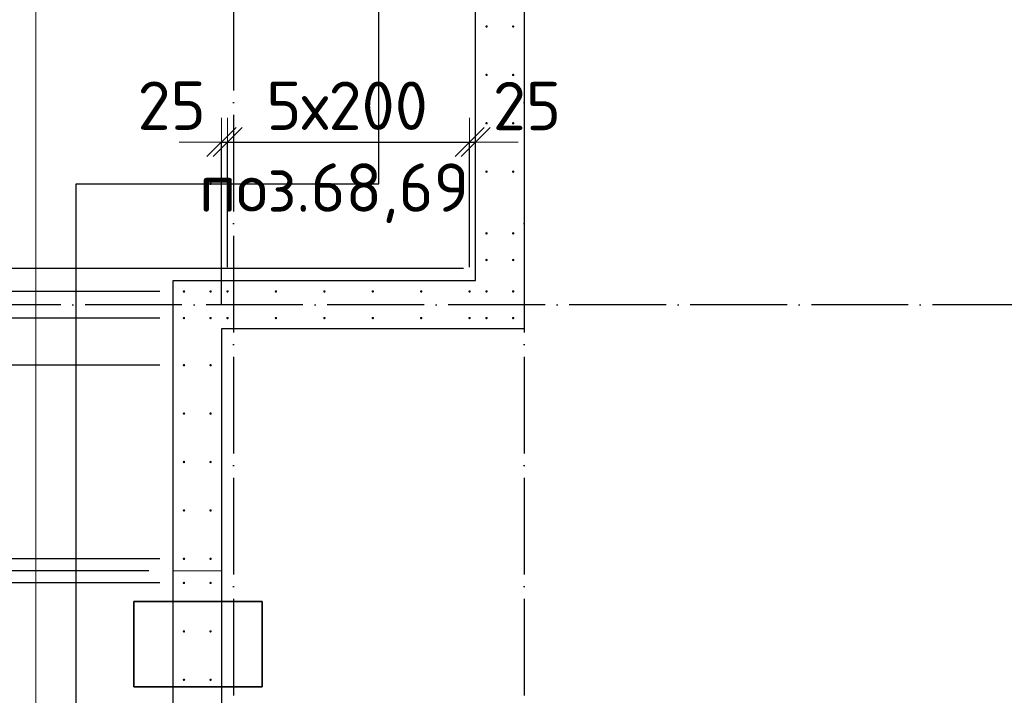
# Model space of a CAD drawing. Header units: millimetres. Extents: x 76517 to 124426, y -73423 to -21861.
# Tile 31 of 114: x 79116 to 83184, y -49814 to -47022. Entities that reach past the tile are written whole.
import ezdxf

# ---------------------------------------------------------------- set-up
doc = ezdxf.new("R2010")
doc.units = ezdxf.units.MM
doc.header["$PDMODE"] = 65
for name, pattern in [('______11', [500, 400, -50, 0, -50]), ('______2', [270, 200, -70]), ('______5', [1100, 800, -100, 100, -100])]:
    doc.linetypes.add(name, pattern=pattern)
for name, color, linetype, lineweight in [('Standard', 7, 'Continuous', 25), ('Арм.стержн. Выпуски', 180, 'Continuous', 35), ('Размерная линия_ общее', 7, 'Continuous', 13), ('Размерная линия_ общее_1', 7, 'Continuous', 13), ('Стена_ общее', 7, 'Continuous', 35), ('Фундамент_ общее', 7, 'Continuous', 35)]:
    doc.layers.add(name, color=color, linetype=linetype, lineweight=lineweight)
doc.layers.add('Осевая линия_ общее', color=7, linetype='______5', lineweight=13, true_color=0xa0a0a0)
doc.styles.add('ISOCPEUR', font='ISOCPEUR')
doc.dimstyles.new('DIMSTYLE_10', dxfattribs={"dimtxt": 200, "dimasz": 200, "dimexe": 0, "dimexo": 0, "dimgap": 100, "dimtad": 2, "dimdec": 0, "dimrnd": 5, "dimzin": 12, "dimdsep": 46, "dimtxsty": 'ISOCPEUR', "dimblk1": 'ALL_ML_STRICH', "dimblk2": 'ALL_ML_STRICH', "dimsah": 1, "dimcen": 0, "dimclrd": 7, "dimclre": 256, "dimclrt": 7, "dimadec": 0, "dimazin": 0, "dimtfac": 1, "dimtdec": 0, "dimtix": 1, "dimtmove": 2, "dimatfit": 3, "dimfxl": 0, "dimtvp": 1.2, "dimtzin": 0, "dimlwd": 0, "dimlwe": -3, "dimarcsym": 0})
doc.dimstyles.new('DIMSTYLE_16', dxfattribs={"dimtxt": 200, "dimasz": 200, "dimexe": 0, "dimexo": 0, "dimgap": 100, "dimtad": 2, "dimdec": 0, "dimrnd": 5, "dimzin": 12, "dimdsep": 46, "dimtxsty": 'ISOCPEUR', "dimblk1": 'ALL_ML_STRICH', "dimblk2": 'ALL_ML_STRICH', "dimsah": 1, "dimcen": 0, "dimclrd": 7, "dimclre": 256, "dimclrt": 7, "dimadec": 0, "dimazin": 0, "dimtfac": 1, "dimtdec": 0, "dimtix": 1, "dimtmove": 2, "dimatfit": 3, "dimfxl": 0, "dimtzin": 0, "dimlwd": 0, "dimlwe": -3, "dimarcsym": 0})
doc.dimstyles.new('DIMSTYLE_19', dxfattribs={"dimtxt": 220, "dimasz": 250, "dimexe": 0, "dimexo": 0, "dimgap": 110, "dimtad": 2, "dimdec": 0, "dimrnd": 1, "dimzin": 12, "dimdsep": 46, "dimtxsty": 'ISOCPEUR', "dimblk1": 'ALL_ML_STRICH', "dimblk2": 'ALL_ML_STRICH', "dimsah": 1, "dimcen": 0, "dimclrd": 7, "dimclre": 256, "dimclrt": 7, "dimadec": 0, "dimazin": 0, "dimtfac": 1, "dimtdec": 0, "dimtix": 1, "dimtmove": 2, "dimatfit": 3, "dimfxl": 0, "dimtvp": 1.2, "dimtzin": 0, "dimlwd": 0, "dimlwe": -3, "dimarcsym": 0})
doc.dimstyles.new('DIMSTYLE_22', dxfattribs={"dimtxt": 220, "dimasz": 250, "dimexe": 0, "dimexo": 0, "dimgap": 110, "dimtad": 0, "dimdec": 0, "dimrnd": 1, "dimzin": 12, "dimdsep": 46, "dimtxsty": 'ISOCPEUR', "dimblk1": 'ALL_ML_STRICH', "dimblk2": 'ALL_ML_STRICH', "dimsah": 1, "dimcen": 0, "dimclrd": 7, "dimclre": 256, "dimclrt": 7, "dimadec": 0, "dimazin": 0, "dimtfac": 1, "dimtdec": 0, "dimtix": 1, "dimtmove": 2, "dimatfit": 3, "dimfxl": 0, "dimtvp": 1.2, "dimtzin": 0, "dimlwd": 0, "dimlwe": -3, "dimarcsym": 0})
doc.dimstyles.new('DIMSTYLE_23', dxfattribs={"dimtxt": 220, "dimasz": 250, "dimexe": 0, "dimexo": 0, "dimgap": 110, "dimtad": 2, "dimdec": 0, "dimrnd": 1, "dimzin": 12, "dimdsep": 46, "dimtxsty": 'ISOCPEUR', "dimblk1": 'ALL_ML_STRICH', "dimblk2": 'ALL_ML_STRICH', "dimsah": 1, "dimcen": 0, "dimclrd": 7, "dimclre": 256, "dimclrt": 7, "dimadec": 0, "dimazin": 0, "dimtfac": 1, "dimtdec": 0, "dimtix": 1, "dimtmove": 2, "dimatfit": 3, "dimfxl": 0, "dimtzin": 0, "dimlwd": 0, "dimlwe": -3, "dimarcsym": 0})
doc.dimstyles.new('DIMSTYLE_27', dxfattribs={"dimtxt": 220, "dimasz": 250, "dimexe": 0, "dimexo": 0, "dimgap": 110, "dimtad": 0, "dimdec": 0, "dimrnd": 5, "dimzin": 12, "dimdsep": 46, "dimtxsty": 'ISOCPEUR', "dimblk1": 'ALL_ML_STRICH', "dimblk2": 'ALL_ML_STRICH', "dimsah": 1, "dimcen": 0, "dimclrd": 7, "dimclre": 256, "dimclrt": 7, "dimadec": 0, "dimazin": 0, "dimtfac": 1, "dimtdec": 0, "dimtix": 1, "dimtmove": 2, "dimatfit": 3, "dimfxl": 0, "dimtvp": 1.2, "dimtzin": 0, "dimlwd": 0, "dimlwe": -3, "dimarcsym": 0})
doc.dimstyles.new('DIMSTYLE_28', dxfattribs={"dimtxt": 220, "dimasz": 250, "dimexe": 0, "dimexo": 0, "dimgap": 110, "dimtad": 2, "dimdec": 0, "dimrnd": 5, "dimzin": 12, "dimdsep": 46, "dimtxsty": 'ISOCPEUR', "dimblk1": 'ALL_ML_STRICH', "dimblk2": 'ALL_ML_STRICH', "dimsah": 1, "dimcen": 0, "dimclrd": 7, "dimclre": 256, "dimclrt": 7, "dimadec": 0, "dimazin": 0, "dimtfac": 1, "dimtdec": 0, "dimtix": 1, "dimtmove": 2, "dimatfit": 3, "dimfxl": 0, "dimtvp": 1.2, "dimtzin": 0, "dimlwd": 0, "dimlwe": -3, "dimarcsym": 0})
doc.dimstyles.new('DIMSTYLE_3', dxfattribs={"dimtxt": 220, "dimasz": 250, "dimexe": 0, "dimexo": 0, "dimgap": 110, "dimtad": 2, "dimdec": 0, "dimrnd": 5, "dimzin": 12, "dimdsep": 46, "dimtxsty": 'ISOCPEUR', "dimblk1": 'ALL_ML_STRICH', "dimblk2": 'ALL_ML_STRICH', "dimsah": 1, "dimcen": 0, "dimclrd": 7, "dimclre": 256, "dimclrt": 7, "dimadec": 0, "dimazin": 0, "dimtfac": 1, "dimtdec": 0, "dimtix": 1, "dimtmove": 2, "dimatfit": 3, "dimfxl": 0, "dimtzin": 0, "dimlwd": 0, "dimlwe": -3, "dimarcsym": 0})

# ---------------------------------------------------------------- blocks, each defined once
blk = doc.blocks.new('ALL_ML_STRICH')
at = {"color": 0, "linetype": 'ByBlock', "lineweight": -2}
for p, q in [((0, -0.5), (0, 0.5)), ((-0.3, -0.3), (0.3, 0.3)), ((-1, 0), (0.5, 0))]:
    blk.add_line(p, q, dxfattribs=at)
blk = doc.blocks.new('*D111')
at = {"layer": 'DEFPOINTS', "color": 7, "linetype": 'Continuous', "lineweight": 13, "transparency": 33554687}
for p in [(79950, -47527.5), (79975, -48145), (79950, -48300)]:
    blk.add_point(p, dxfattribs=at)
at = {"layer": 'Размерная линия_ общее_1', "color": 253, "linetype": 'Continuous', "lineweight": -2, "true_color": 0xa0a0a0, "transparency": 33554687}
for p, q in [((79950, -48200), (79950, -47527.5)), ((79975, -48045), (79975, -47527.5))]:
    blk.add_line(p, q, dxfattribs=at)
at = {"layer": 'Размерная линия_ общее_1', "color": 7, "linetype": 'Continuous', "lineweight": -2, "transparency": 33554687}
blk.add_line((79950, -47527.5), (79975, -47527.5), dxfattribs=at)
at = {"layer": 'Размерная линия_ общее_1', "color": 7, "linetype": 'Continuous', "lineweight": 13, "transparency": 33554687, "xscale": 200, "yscale": 200, "zscale": 200}
blk.add_blockref('ALL_ML_STRICH', (79975, -47527.5), dxfattribs=at)
at = {"layer": 'Размерная линия_ общее_1', "color": 7, "linetype": 'Continuous', "lineweight": 13, "transparency": 33554687, "xscale": 200, "yscale": 200, "zscale": 200, "rotation": 180}
blk.add_blockref('ALL_ML_STRICH', (79950, -47527.5), dxfattribs=at)
at = {"layer": 'Размерная линия_ общее_1', "color": 7, "linetype": 'Continuous', "lineweight": 13, "transparency": 33554687, "insert": (79744.1, -47377.2), "char_height": 200, "width": 400, "attachment_point": 5, "style": 'ISOCPEUR'}
blk.add_mtext('\\A1;{25}', dxfattribs=at)
blk = doc.blocks.new('*D112')
at = {"layer": 'DEFPOINTS', "color": 7, "linetype": 'Continuous', "lineweight": 13, "transparency": 33554687}
for p in [(79975, -47527.5), (79975, -48145), (80975, -48145)]:
    blk.add_point(p, dxfattribs=at)
at = {"layer": 'Размерная линия_ общее_1', "color": 253, "linetype": 'Continuous', "lineweight": -2, "true_color": 0xa0a0a0, "transparency": 33554687}
for p, q in [((79975, -48045), (79975, -47527.5)), ((80975, -48045), (80975, -47527.5))]:
    blk.add_line(p, q, dxfattribs=at)
at = {"layer": 'Размерная линия_ общее_1', "color": 7, "linetype": 'Continuous', "lineweight": -2, "transparency": 33554687}
blk.add_line((79975, -47527.5), (80975, -47527.5), dxfattribs=at)
at = {"layer": 'Размерная линия_ общее_1', "color": 7, "linetype": 'Continuous', "lineweight": 13, "transparency": 33554687, "xscale": 200, "yscale": 200, "zscale": 200, "rotation": 180}
blk.add_blockref('ALL_ML_STRICH', (79975, -47527.5), dxfattribs=at)
at = {"layer": 'Размерная линия_ общее_1', "color": 7, "linetype": 'Continuous', "lineweight": 13, "transparency": 33554687, "xscale": 200, "yscale": 200, "zscale": 200}
blk.add_blockref('ALL_ML_STRICH', (80975, -47527.5), dxfattribs=at)
at = {"layer": 'Размерная линия_ общее_1', "color": 7, "linetype": 'Continuous', "lineweight": 13, "transparency": 33554687, "insert": (80135, -47277.5), "char_height": 200, "width": 10, "attachment_point": 1, "line_spacing_factor": 0.60241, "style": 'ISOCPEUR'}
blk.add_mtext('5х200', dxfattribs=at)
blk = doc.blocks.new('*D113')
at = {"layer": 'DEFPOINTS', "color": 7, "linetype": 'Continuous', "lineweight": 13, "transparency": 33554687}
for p in [(81000, -47393.8), (80975, -47527.5), (80975, -48145)]:
    blk.add_point(p, dxfattribs=at)
at = {"layer": 'Размерная линия_ общее_1', "color": 253, "linetype": 'Continuous', "lineweight": -2, "true_color": 0xa0a0a0, "transparency": 33554687}
for p, q in [((80975, -48045), (80975, -47527.5)), ((81000, -47527.5), (81000, -47527.5))]:
    blk.add_line(p, q, dxfattribs=at)
at = {"layer": 'Размерная линия_ общее_1', "color": 7, "linetype": 'Continuous', "lineweight": -2, "transparency": 33554687}
blk.add_line((80975, -47527.5), (81000, -47527.5), dxfattribs=at)
at = {"layer": 'Размерная линия_ общее_1', "color": 7, "linetype": 'Continuous', "lineweight": 13, "transparency": 33554687, "xscale": 200, "yscale": 200, "zscale": 200}
blk.add_blockref('ALL_ML_STRICH', (81000, -47527.5), dxfattribs=at)
at = {"layer": 'Размерная линия_ общее_1', "color": 7, "linetype": 'Continuous', "lineweight": 13, "transparency": 33554687, "xscale": 200, "yscale": 200, "zscale": 200, "rotation": 180}
blk.add_blockref('ALL_ML_STRICH', (80975, -47527.5), dxfattribs=at)
at = {"layer": 'Размерная линия_ общее_1', "color": 7, "linetype": 'Continuous', "lineweight": 13, "transparency": 33554687, "insert": (81212, -47378.7), "char_height": 200, "width": 400, "attachment_point": 5, "style": 'ISOCPEUR'}
blk.add_mtext('\\A1;{25}', dxfattribs=at)
blk = doc.blocks.new('*D263')
at = {"layer": 'DEFPOINTS', "color": 7, "linetype": 'Continuous', "lineweight": 13, "transparency": 33554687}
for p in [(79795, -48145), (78426.9, -48255), (79795, -48255)]:
    blk.add_point(p, dxfattribs=at)
at = {"layer": 'Размерная линия_ общее', "color": 253, "linetype": 'Continuous', "lineweight": -2, "true_color": 0xa0a0a0, "transparency": 33554687}
for p, q in [((79695, -48145), (78426.9, -48145)), ((79695, -48255), (78426.9, -48255))]:
    blk.add_line(p, q, dxfattribs=at)
at = {"layer": 'Размерная линия_ общее', "color": 7, "linetype": 'Continuous', "lineweight": -2, "transparency": 33554687}
blk.add_line((78426.9, -48255), (78426.9, -48145), dxfattribs=at)
at = {"layer": 'Размерная линия_ общее', "color": 7, "linetype": 'Continuous', "lineweight": 13, "transparency": 33554687, "xscale": 250, "yscale": 250, "zscale": 250}
for p, rotation in [((78426.9, -48255), 270), ((78426.9, -48145), 90)]:
    blk.add_blockref('ALL_ML_STRICH', p, dxfattribs=dict(at, rotation=rotation))
at = {"layer": 'Размерная линия_ общее', "color": 7, "linetype": 'Continuous', "lineweight": 13, "transparency": 33554687, "insert": (77999.6, -47882.1), "char_height": 220, "width": 660, "attachment_point": 5, "rotation": 90, "style": 'ISOCPEUR'}
blk.add_mtext('\\A1;{110}', dxfattribs=at)
blk = doc.blocks.new('*D264')
at = {"layer": 'DEFPOINTS', "color": 7, "linetype": 'Continuous', "lineweight": 13, "transparency": 33554687}
for p in [(81050, -48050), (78426.9, -48145), (79795, -48145)]:
    blk.add_point(p, dxfattribs=at)
at = {"layer": 'Размерная линия_ общее', "color": 253, "linetype": 'Continuous', "lineweight": -2, "true_color": 0xa0a0a0, "transparency": 33554687}
for p, q in [((80950, -48050), (78426.9, -48050)), ((79695, -48145), (78426.9, -48145))]:
    blk.add_line(p, q, dxfattribs=at)
at = {"layer": 'Размерная линия_ общее', "color": 7, "linetype": 'Continuous', "lineweight": -2, "transparency": 33554687}
blk.add_line((78426.9, -48145), (78426.9, -48050), dxfattribs=at)
at = {"layer": 'Размерная линия_ общее', "color": 7, "linetype": 'Continuous', "lineweight": 13, "transparency": 33554687, "xscale": 250, "yscale": 250, "zscale": 250}
for p, rotation in [((78426.9, -48145), 270), ((78426.9, -48050), 90)]:
    blk.add_blockref('ALL_ML_STRICH', p, dxfattribs=dict(at, rotation=rotation))
at = {"layer": 'Размерная линия_ общее', "color": 7, "linetype": 'Continuous', "lineweight": 13, "transparency": 33554687, "insert": (78614.5, -47791.2), "char_height": 220, "width": 440, "attachment_point": 5, "rotation": 90, "style": 'ISOCPEUR'}
blk.add_mtext('\\A1;{95}', dxfattribs=at)
blk = doc.blocks.new('*D265')
at = {"layer": 'DEFPOINTS', "color": 7, "linetype": 'Continuous', "lineweight": 13, "transparency": 33554687}
for p in [(81045, -45050), (78426.9, -48050), (81050, -48050)]:
    blk.add_point(p, dxfattribs=at)
at = {"layer": 'Размерная линия_ общее', "color": 253, "linetype": 'Continuous', "lineweight": -2, "true_color": 0xa0a0a0, "transparency": 33554687}
for p, q in [((80945, -45050), (78426.9, -45050)), ((80950, -48050), (78426.9, -48050))]:
    blk.add_line(p, q, dxfattribs=at)
at = {"layer": 'Размерная линия_ общее', "color": 7, "linetype": 'Continuous', "lineweight": -2, "transparency": 33554687}
blk.add_line((78426.9, -48050), (78426.9, -45050), dxfattribs=at)
at = {"layer": 'Размерная линия_ общее', "color": 7, "linetype": 'Continuous', "lineweight": 13, "transparency": 33554687, "xscale": 250, "yscale": 250, "zscale": 250}
for p, rotation in [((78426.9, -45050), 90), ((78426.9, -48050), 270)]:
    blk.add_blockref('ALL_ML_STRICH', p, dxfattribs=dict(at, rotation=rotation))
at = {"layer": 'Размерная линия_ общее', "color": 7, "linetype": 'Continuous', "lineweight": 13, "transparency": 33554687, "insert": (78156.9, -47364), "char_height": 220, "width": 11, "attachment_point": 1, "rotation": 90, "line_spacing_factor": 0.60241, "style": 'ISOCPEUR'}
blk.add_mtext('15х200=3000', dxfattribs=at)
blk = doc.blocks.new('*D311')
at = {"layer": 'DEFPOINTS', "color": 7, "linetype": 'Continuous', "lineweight": 13, "transparency": 33554687}
for p in [(79795, -49350), (78426.9, -50350), (79795, -50350)]:
    blk.add_point(p, dxfattribs=at)
at = {"layer": 'Размерная линия_ общее', "color": 253, "linetype": 'Continuous', "lineweight": -2, "true_color": 0xa0a0a0, "transparency": 33554687}
for p, q in [((79695, -49350), (78426.9, -49350)), ((79695, -50350), (78426.9, -50350))]:
    blk.add_line(p, q, dxfattribs=at)
at = {"layer": 'Размерная линия_ общее', "color": 7, "linetype": 'Continuous', "lineweight": -2, "transparency": 33554687}
blk.add_line((78426.9, -50350), (78426.9, -49350), dxfattribs=at)
at = {"layer": 'Размерная линия_ общее', "color": 7, "linetype": 'Continuous', "lineweight": 13, "transparency": 33554687, "xscale": 250, "yscale": 250, "zscale": 250}
for p, rotation in [((78426.9, -49350), 90), ((78426.9, -50350), 270)]:
    blk.add_blockref('ALL_ML_STRICH', p, dxfattribs=dict(at, rotation=rotation))
at = {"layer": 'Размерная линия_ общее', "color": 7, "linetype": 'Continuous', "lineweight": 13, "transparency": 33554687, "insert": (78156.9, -50224), "char_height": 220, "width": 11, "attachment_point": 1, "rotation": 90, "line_spacing_factor": 0.60241, "style": 'ISOCPEUR'}
blk.add_mtext('5х200', dxfattribs=at)
blk = doc.blocks.new('*D312')
at = {"layer": 'DEFPOINTS', "color": 7, "linetype": 'Continuous', "lineweight": 13, "transparency": 33554687}
for p in [(79750, -49300), (78426.9, -49350), (79795, -49350)]:
    blk.add_point(p, dxfattribs=at)
at = {"layer": 'Размерная линия_ общее', "color": 253, "linetype": 'Continuous', "lineweight": -2, "true_color": 0xa0a0a0, "transparency": 33554687}
for p, q in [((79650, -49300), (78426.9, -49300)), ((79695, -49350), (78426.9, -49350))]:
    blk.add_line(p, q, dxfattribs=at)
at = {"layer": 'Размерная линия_ общее', "color": 7, "linetype": 'Continuous', "lineweight": -2, "transparency": 33554687}
blk.add_line((78426.9, -49350), (78426.9, -49300), dxfattribs=at)
at = {"layer": 'Размерная линия_ общее', "color": 7, "linetype": 'Continuous', "lineweight": 13, "transparency": 33554687, "xscale": 250, "yscale": 250, "zscale": 250}
for p, rotation in [((78426.9, -49350), 270), ((78426.9, -49300), 90)]:
    blk.add_blockref('ALL_ML_STRICH', p, dxfattribs=dict(at, rotation=rotation))
at = {"layer": 'Размерная линия_ общее', "color": 7, "linetype": 'Continuous', "lineweight": 13, "transparency": 33554687, "insert": (77893.2, -49531.4), "char_height": 220, "width": 440, "attachment_point": 5, "rotation": 90, "style": 'ISOCPEUR'}
blk.add_mtext('\\A1;{50}', dxfattribs=at)
blk = doc.blocks.new('*D313')
at = {"layer": 'DEFPOINTS', "color": 7, "linetype": 'Continuous', "lineweight": 13, "transparency": 33554687}
for p in [(79795, -49250), (78426.9, -49300), (79750, -49300)]:
    blk.add_point(p, dxfattribs=at)
at = {"layer": 'Размерная линия_ общее', "color": 253, "linetype": 'Continuous', "lineweight": -2, "true_color": 0xa0a0a0, "transparency": 33554687}
for p, q in [((79695, -49250), (78426.9, -49250)), ((79650, -49300), (78426.9, -49300))]:
    blk.add_line(p, q, dxfattribs=at)
at = {"layer": 'Размерная линия_ общее', "color": 7, "linetype": 'Continuous', "lineweight": -2, "transparency": 33554687}
blk.add_line((78426.9, -49300), (78426.9, -49250), dxfattribs=at)
at = {"layer": 'Размерная линия_ общее', "color": 7, "linetype": 'Continuous', "lineweight": 13, "transparency": 33554687, "xscale": 250, "yscale": 250, "zscale": 250}
for p, rotation in [((78426.9, -49300), 270), ((78426.9, -49250), 90)]:
    blk.add_blockref('ALL_ML_STRICH', p, dxfattribs=dict(at, rotation=rotation))
at = {"layer": 'Размерная линия_ общее', "color": 7, "linetype": 'Continuous', "lineweight": 13, "transparency": 33554687, "insert": (77875.2, -48961.6), "char_height": 220, "width": 440, "attachment_point": 5, "rotation": 90, "style": 'ISOCPEUR'}
blk.add_mtext('\\A1;{50}', dxfattribs=at)
blk = doc.blocks.new('*D314')
at = {"layer": 'DEFPOINTS', "color": 7, "linetype": 'Continuous', "lineweight": 13, "transparency": 33554687}
for p in [(79795, -48450), (78426.9, -49250), (79795, -49250)]:
    blk.add_point(p, dxfattribs=at)
at = {"layer": 'Размерная линия_ общее', "color": 253, "linetype": 'Continuous', "lineweight": -2, "true_color": 0xa0a0a0, "transparency": 33554687}
for p, q in [((79695, -48450), (78426.9, -48450)), ((79695, -49250), (78426.9, -49250))]:
    blk.add_line(p, q, dxfattribs=at)
at = {"layer": 'Размерная линия_ общее', "color": 7, "linetype": 'Continuous', "lineweight": -2, "transparency": 33554687}
blk.add_line((78426.9, -49250), (78426.9, -48450), dxfattribs=at)
at = {"layer": 'Размерная линия_ общее', "color": 7, "linetype": 'Continuous', "lineweight": 13, "transparency": 33554687, "xscale": 250, "yscale": 250, "zscale": 250}
for p, rotation in [((78426.9, -48450), 90), ((78426.9, -49250), 270)]:
    blk.add_blockref('ALL_ML_STRICH', p, dxfattribs=dict(at, rotation=rotation))
at = {"layer": 'Размерная линия_ общее', "color": 7, "linetype": 'Continuous', "lineweight": 13, "transparency": 33554687, "insert": (78266.9, -48839), "char_height": 220, "width": 660, "attachment_point": 5, "rotation": 90, "style": 'ISOCPEUR'}
blk.add_mtext('\\A1;{800}', dxfattribs=at)
blk = doc.blocks.new('*D315')
at = {"layer": 'DEFPOINTS', "color": 7, "linetype": 'Continuous', "lineweight": 13, "transparency": 33554687}
for p in [(78974.7, -48255), (78426.9, -48450), (79795, -48450)]:
    blk.add_point(p, dxfattribs=at)
at = {"layer": 'Размерная линия_ общее', "color": 253, "linetype": 'Continuous', "lineweight": -2, "true_color": 0xa0a0a0, "transparency": 33554687}
for p, q in [((78426.9, -48255), (78426.9, -48255)), ((79695, -48450), (78426.9, -48450))]:
    blk.add_line(p, q, dxfattribs=at)
at = {"layer": 'Размерная линия_ общее', "color": 7, "linetype": 'Continuous', "lineweight": -2, "transparency": 33554687}
blk.add_line((78426.9, -48450), (78426.9, -48255), dxfattribs=at)
at = {"layer": 'Размерная линия_ общее', "color": 7, "linetype": 'Continuous', "lineweight": 13, "transparency": 33554687, "xscale": 250, "yscale": 250, "zscale": 250}
for p, rotation in [((78426.9, -48255), 90), ((78426.9, -48450), 270)]:
    blk.add_blockref('ALL_ML_STRICH', p, dxfattribs=dict(at, rotation=rotation))
at = {"layer": 'Размерная линия_ общее', "color": 7, "linetype": 'Continuous', "lineweight": 13, "transparency": 33554687, "insert": (78689, -48617.5), "char_height": 220, "width": 660, "attachment_point": 5, "rotation": 90, "style": 'ISOCPEUR'}
blk.add_mtext('\\A1;{195}', dxfattribs=at)

msp = doc.modelspace()

# ---------------------------------------------------------------- hatches: boundary and pattern name
at = {"layer": 'Арм.стержн. Выпуски', "linetype": 'Continuous', "lineweight": 35, "transparency": 33554687}
for points in [[(81050, -47050), (81049.6, -47048.1), (81048.5, -47046.5), (81046.9, -47045.4), (81045, -47045), (81043.1, -47045.4), (81041.5, -47046.5), (81040.4, -47048.1), (81040, -47050), (81040.4, -47051.9), (81041.5, -47053.5), (81043.1, -47054.6), (81045, -47055), (81046.9, -47054.6), (81048.5, -47053.5), (81049.6, -47051.9)], [(81160, -47050), (81159.6, -47048.1), (81158.5, -47046.5), (81156.9, -47045.4), (81155, -47045), (81153.1, -47045.4), (81151.5, -47046.5), (81150.4, -47048.1), (81150, -47050), (81150.4, -47051.9), (81151.5, -47053.5), (81153.1, -47054.6), (81155, -47055), (81156.9, -47054.6), (81158.5, -47053.5), (81159.6, -47051.9)], [(81050, -47250), (81049.6, -47248.1), (81048.5, -47246.5), (81046.9, -47245.4), (81045, -47245), (81043.1, -47245.4), (81041.5, -47246.5), (81040.4, -47248.1), (81040, -47250), (81040.4, -47251.9), (81041.5, -47253.5), (81043.1, -47254.6), (81045, -47255), (81046.9, -47254.6), (81048.5, -47253.5), (81049.6, -47251.9)], [(81160, -47250), (81159.6, -47248.1), (81158.5, -47246.5), (81156.9, -47245.4), (81155, -47245), (81153.1, -47245.4), (81151.5, -47246.5), (81150.4, -47248.1), (81150, -47250), (81150.4, -47251.9), (81151.5, -47253.5), (81153.1, -47254.6), (81155, -47255), (81156.9, -47254.6), (81158.5, -47253.5), (81159.6, -47251.9)], [(81050, -47450), (81049.6, -47448.1), (81048.5, -47446.5), (81046.9, -47445.4), (81045, -47445), (81043.1, -47445.4), (81041.5, -47446.5), (81040.4, -47448.1), (81040, -47450), (81040.4, -47451.9), (81041.5, -47453.5), (81043.1, -47454.6), (81045, -47455), (81046.9, -47454.6), (81048.5, -47453.5), (81049.6, -47451.9)], [(81160, -47450), (81159.6, -47448.1), (81158.5, -47446.5), (81156.9, -47445.4), (81155, -47445), (81153.1, -47445.4), (81151.5, -47446.5), (81150.4, -47448.1), (81150, -47450), (81150.4, -47451.9), (81151.5, -47453.5), (81153.1, -47454.6), (81155, -47455), (81156.9, -47454.6), (81158.5, -47453.5), (81159.6, -47451.9)], [(81050, -47650), (81049.6, -47648.1), (81048.5, -47646.5), (81046.9, -47645.4), (81045, -47645), (81043.1, -47645.4), (81041.5, -47646.5), (81040.4, -47648.1), (81040, -47650), (81040.4, -47651.9), (81041.5, -47653.5), (81043.1, -47654.6), (81045, -47655), (81046.9, -47654.6), (81048.5, -47653.5), (81049.6, -47651.9)], [(81160, -47650), (81159.6, -47648.1), (81158.5, -47646.5), (81156.9, -47645.4), (81155, -47645), (81153.1, -47645.4), (81151.5, -47646.5), (81150.4, -47648.1), (81150, -47650), (81150.4, -47651.9), (81151.5, -47653.5), (81153.1, -47654.6), (81155, -47655), (81156.9, -47654.6), (81158.5, -47653.5), (81159.6, -47651.9)], [(79910, -47700), (79909.6, -47698.1), (79908.5, -47696.5), (79906.9, -47695.4), (79905, -47695), (79903.1, -47695.4), (79901.5, -47696.5), (79900.4, -47698.1), (79900, -47700), (79900.4, -47701.9), (79901.5, -47703.5), (79903.1, -47704.6), (79905, -47705), (79906.9, -47704.6), (79908.5, -47703.5), (79909.6, -47701.9)], [(81050, -47905), (81049.6, -47903.1), (81048.5, -47901.5), (81046.9, -47900.4), (81045, -47900), (81043.1, -47900.4), (81041.5, -47901.5), (81040.4, -47903.1), (81040, -47905), (81040.4, -47906.9), (81041.5, -47908.5), (81043.1, -47909.6), (81045, -47910), (81046.9, -47909.6), (81048.5, -47908.5), (81049.6, -47906.9)], [(81160, -47905), (81159.6, -47903.1), (81158.5, -47901.5), (81156.9, -47900.4), (81155, -47900), (81153.1, -47900.4), (81151.5, -47901.5), (81150.4, -47903.1), (81150, -47905), (81150.4, -47906.9), (81151.5, -47908.5), (81153.1, -47909.6), (81155, -47910), (81156.9, -47909.6), (81158.5, -47908.5), (81159.6, -47906.9)], [(81050, -48015), (81049.6, -48013.1), (81048.5, -48011.5), (81046.9, -48010.4), (81045, -48010), (81043.1, -48010.4), (81041.5, -48011.5), (81040.4, -48013.1), (81040, -48015), (81040.4, -48016.9), (81041.5, -48018.5), (81043.1, -48019.6), (81045, -48020), (81046.9, -48019.6), (81048.5, -48018.5), (81049.6, -48016.9)], [(81160, -48015), (81159.6, -48013.1), (81158.5, -48011.5), (81156.9, -48010.4), (81155, -48010), (81153.1, -48010.4), (81151.5, -48011.5), (81150.4, -48013.1), (81150, -48015), (81150.4, -48016.9), (81151.5, -48018.5), (81153.1, -48019.6), (81155, -48020), (81156.9, -48019.6), (81158.5, -48018.5), (81159.6, -48016.9)], [(79800, -48145), (79799.6, -48143.1), (79798.5, -48141.5), (79796.9, -48140.4), (79795, -48140), (79793.1, -48140.4), (79791.5, -48141.5), (79790.4, -48143.1), (79790, -48145), (79790.4, -48146.9), (79791.5, -48148.5), (79793.1, -48149.6), (79795, -48150), (79796.9, -48149.6), (79798.5, -48148.5), (79799.6, -48146.9)], [(79910, -48145), (79909.6, -48143.1), (79908.5, -48141.5), (79906.9, -48140.4), (79905, -48140), (79903.1, -48140.4), (79901.5, -48141.5), (79900.4, -48143.1), (79900, -48145), (79900.4, -48146.9), (79901.5, -48148.5), (79903.1, -48149.6), (79905, -48150), (79906.9, -48149.6), (79908.5, -48148.5), (79909.6, -48146.9)], [(79980, -48145), (79979.6, -48143.1), (79978.5, -48141.5), (79976.9, -48140.4), (79975, -48140), (79973.1, -48140.4), (79971.5, -48141.5), (79970.4, -48143.1), (79970, -48145), (79970.4, -48146.9), (79971.5, -48148.5), (79973.1, -48149.6), (79975, -48150), (79976.9, -48149.6), (79978.5, -48148.5), (79979.6, -48146.9)], [(80180, -48145), (80179.6, -48143.1), (80178.5, -48141.5), (80176.9, -48140.4), (80175, -48140), (80173.1, -48140.4), (80171.5, -48141.5), (80170.4, -48143.1), (80170, -48145), (80170.4, -48146.9), (80171.5, -48148.5), (80173.1, -48149.6), (80175, -48150), (80176.9, -48149.6), (80178.5, -48148.5), (80179.6, -48146.9)], [(80380, -48145), (80379.6, -48143.1), (80378.5, -48141.5), (80376.9, -48140.4), (80375, -48140), (80373.1, -48140.4), (80371.5, -48141.5), (80370.4, -48143.1), (80370, -48145), (80370.4, -48146.9), (80371.5, -48148.5), (80373.1, -48149.6), (80375, -48150), (80376.9, -48149.6), (80378.5, -48148.5), (80379.6, -48146.9)], [(80580, -48145), (80579.6, -48143.1), (80578.5, -48141.5), (80576.9, -48140.4), (80575, -48140), (80573.1, -48140.4), (80571.5, -48141.5), (80570.4, -48143.1), (80570, -48145), (80570.4, -48146.9), (80571.5, -48148.5), (80573.1, -48149.6), (80575, -48150), (80576.9, -48149.6), (80578.5, -48148.5), (80579.6, -48146.9)], [(80780, -48145), (80779.6, -48143.1), (80778.5, -48141.5), (80776.9, -48140.4), (80775, -48140), (80773.1, -48140.4), (80771.5, -48141.5), (80770.4, -48143.1), (80770, -48145), (80770.4, -48146.9), (80771.5, -48148.5), (80773.1, -48149.6), (80775, -48150), (80776.9, -48149.6), (80778.5, -48148.5), (80779.6, -48146.9)], [(80980, -48145), (80979.6, -48143.1), (80978.5, -48141.5), (80976.9, -48140.4), (80975, -48140), (80973.1, -48140.4), (80971.5, -48141.5), (80970.4, -48143.1), (80970, -48145), (80970.4, -48146.9), (80971.5, -48148.5), (80973.1, -48149.6), (80975, -48150), (80976.9, -48149.6), (80978.5, -48148.5), (80979.6, -48146.9)], [(81050, -48145), (81049.6, -48143.1), (81048.5, -48141.5), (81046.9, -48140.4), (81045, -48140), (81043.1, -48140.4), (81041.5, -48141.5), (81040.4, -48143.1), (81040, -48145), (81040.4, -48146.9), (81041.5, -48148.5), (81043.1, -48149.6), (81045, -48150), (81046.9, -48149.6), (81048.5, -48148.5), (81049.6, -48146.9)], [(81160, -48145), (81159.6, -48143.1), (81158.5, -48141.5), (81156.9, -48140.4), (81155, -48140), (81153.1, -48140.4), (81151.5, -48141.5), (81150.4, -48143.1), (81150, -48145), (81150.4, -48146.9), (81151.5, -48148.5), (81153.1, -48149.6), (81155, -48150), (81156.9, -48149.6), (81158.5, -48148.5), (81159.6, -48146.9)], [(79800, -48255), (79799.6, -48253.1), (79798.5, -48251.5), (79796.9, -48250.4), (79795, -48250), (79793.1, -48250.4), (79791.5, -48251.5), (79790.4, -48253.1), (79790, -48255), (79790.4, -48256.9), (79791.5, -48258.5), (79793.1, -48259.6), (79795, -48260), (79796.9, -48259.6), (79798.5, -48258.5), (79799.6, -48256.9)], [(79910, -48255), (79909.6, -48253.1), (79908.5, -48251.5), (79906.9, -48250.4), (79905, -48250), (79903.1, -48250.4), (79901.5, -48251.5), (79900.4, -48253.1), (79900, -48255), (79900.4, -48256.9), (79901.5, -48258.5), (79903.1, -48259.6), (79905, -48260), (79906.9, -48259.6), (79908.5, -48258.5), (79909.6, -48256.9)], [(79980, -48255), (79979.6, -48253.1), (79978.5, -48251.5), (79976.9, -48250.4), (79975, -48250), (79973.1, -48250.4), (79971.5, -48251.5), (79970.4, -48253.1), (79970, -48255), (79970.4, -48256.9), (79971.5, -48258.5), (79973.1, -48259.6), (79975, -48260), (79976.9, -48259.6), (79978.5, -48258.5), (79979.6, -48256.9)], [(80180, -48255), (80179.6, -48253.1), (80178.5, -48251.5), (80176.9, -48250.4), (80175, -48250), (80173.1, -48250.4), (80171.5, -48251.5), (80170.4, -48253.1), (80170, -48255), (80170.4, -48256.9), (80171.5, -48258.5), (80173.1, -48259.6), (80175, -48260), (80176.9, -48259.6), (80178.5, -48258.5), (80179.6, -48256.9)], [(80380, -48255), (80379.6, -48253.1), (80378.5, -48251.5), (80376.9, -48250.4), (80375, -48250), (80373.1, -48250.4), (80371.5, -48251.5), (80370.4, -48253.1), (80370, -48255), (80370.4, -48256.9), (80371.5, -48258.5), (80373.1, -48259.6), (80375, -48260), (80376.9, -48259.6), (80378.5, -48258.5), (80379.6, -48256.9)], [(80580, -48255), (80579.6, -48253.1), (80578.5, -48251.5), (80576.9, -48250.4), (80575, -48250), (80573.1, -48250.4), (80571.5, -48251.5), (80570.4, -48253.1), (80570, -48255), (80570.4, -48256.9), (80571.5, -48258.5), (80573.1, -48259.6), (80575, -48260), (80576.9, -48259.6), (80578.5, -48258.5), (80579.6, -48256.9)], [(80780, -48255), (80779.6, -48253.1), (80778.5, -48251.5), (80776.9, -48250.4), (80775, -48250), (80773.1, -48250.4), (80771.5, -48251.5), (80770.4, -48253.1), (80770, -48255), (80770.4, -48256.9), (80771.5, -48258.5), (80773.1, -48259.6), (80775, -48260), (80776.9, -48259.6), (80778.5, -48258.5), (80779.6, -48256.9)], [(80980, -48255), (80979.6, -48253.1), (80978.5, -48251.5), (80976.9, -48250.4), (80975, -48250), (80973.1, -48250.4), (80971.5, -48251.5), (80970.4, -48253.1), (80970, -48255), (80970.4, -48256.9), (80971.5, -48258.5), (80973.1, -48259.6), (80975, -48260), (80976.9, -48259.6), (80978.5, -48258.5), (80979.6, -48256.9)], [(81050, -48255), (81049.6, -48253.1), (81048.5, -48251.5), (81046.9, -48250.4), (81045, -48250), (81043.1, -48250.4), (81041.5, -48251.5), (81040.4, -48253.1), (81040, -48255), (81040.4, -48256.9), (81041.5, -48258.5), (81043.1, -48259.6), (81045, -48260), (81046.9, -48259.6), (81048.5, -48258.5), (81049.6, -48256.9)], [(81160, -48255), (81159.6, -48253.1), (81158.5, -48251.5), (81156.9, -48250.4), (81155, -48250), (81153.1, -48250.4), (81151.5, -48251.5), (81150.4, -48253.1), (81150, -48255), (81150.4, -48256.9), (81151.5, -48258.5), (81153.1, -48259.6), (81155, -48260), (81156.9, -48259.6), (81158.5, -48258.5), (81159.6, -48256.9)], [(79800, -48450), (79799.6, -48448.1), (79798.5, -48446.5), (79796.9, -48445.4), (79795, -48445), (79793.1, -48445.4), (79791.5, -48446.5), (79790.4, -48448.1), (79790, -48450), (79790.4, -48451.9), (79791.5, -48453.5), (79793.1, -48454.6), (79795, -48455), (79796.9, -48454.6), (79798.5, -48453.5), (79799.6, -48451.9)], [(79910, -48450), (79909.6, -48448.1), (79908.5, -48446.5), (79906.9, -48445.4), (79905, -48445), (79903.1, -48445.4), (79901.5, -48446.5), (79900.4, -48448.1), (79900, -48450), (79900.4, -48451.9), (79901.5, -48453.5), (79903.1, -48454.6), (79905, -48455), (79906.9, -48454.6), (79908.5, -48453.5), (79909.6, -48451.9)], [(79800, -48650), (79799.6, -48648.1), (79798.5, -48646.5), (79796.9, -48645.4), (79795, -48645), (79793.1, -48645.4), (79791.5, -48646.5), (79790.4, -48648.1), (79790, -48650), (79790.4, -48651.9), (79791.5, -48653.5), (79793.1, -48654.6), (79795, -48655), (79796.9, -48654.6), (79798.5, -48653.5), (79799.6, -48651.9)], [(79910, -48650), (79909.6, -48648.1), (79908.5, -48646.5), (79906.9, -48645.4), (79905, -48645), (79903.1, -48645.4), (79901.5, -48646.5), (79900.4, -48648.1), (79900, -48650), (79900.4, -48651.9), (79901.5, -48653.5), (79903.1, -48654.6), (79905, -48655), (79906.9, -48654.6), (79908.5, -48653.5), (79909.6, -48651.9)], [(79800, -48850), (79799.6, -48848.1), (79798.5, -48846.5), (79796.9, -48845.4), (79795, -48845), (79793.1, -48845.4), (79791.5, -48846.5), (79790.4, -48848.1), (79790, -48850), (79790.4, -48851.9), (79791.5, -48853.5), (79793.1, -48854.6), (79795, -48855), (79796.9, -48854.6), (79798.5, -48853.5), (79799.6, -48851.9)], [(79910, -48850), (79909.6, -48848.1), (79908.5, -48846.5), (79906.9, -48845.4), (79905, -48845), (79903.1, -48845.4), (79901.5, -48846.5), (79900.4, -48848.1), (79900, -48850), (79900.4, -48851.9), (79901.5, -48853.5), (79903.1, -48854.6), (79905, -48855), (79906.9, -48854.6), (79908.5, -48853.5), (79909.6, -48851.9)], [(79800, -49050), (79799.6, -49048.1), (79798.5, -49046.5), (79796.9, -49045.4), (79795, -49045), (79793.1, -49045.4), (79791.5, -49046.5), (79790.4, -49048.1), (79790, -49050), (79790.4, -49051.9), (79791.5, -49053.5), (79793.1, -49054.6), (79795, -49055), (79796.9, -49054.6), (79798.5, -49053.5), (79799.6, -49051.9)], [(79910, -49050), (79909.6, -49048.1), (79908.5, -49046.5), (79906.9, -49045.4), (79905, -49045), (79903.1, -49045.4), (79901.5, -49046.5), (79900.4, -49048.1), (79900, -49050), (79900.4, -49051.9), (79901.5, -49053.5), (79903.1, -49054.6), (79905, -49055), (79906.9, -49054.6), (79908.5, -49053.5), (79909.6, -49051.9)], [(79800, -49250), (79799.6, -49248.1), (79798.5, -49246.5), (79796.9, -49245.4), (79795, -49245), (79793.1, -49245.4), (79791.5, -49246.5), (79790.4, -49248.1), (79790, -49250), (79790.4, -49251.9), (79791.5, -49253.5), (79793.1, -49254.6), (79795, -49255), (79796.9, -49254.6), (79798.5, -49253.5), (79799.6, -49251.9)], [(79910, -49250), (79909.6, -49248.1), (79908.5, -49246.5), (79906.9, -49245.4), (79905, -49245), (79903.1, -49245.4), (79901.5, -49246.5), (79900.4, -49248.1), (79900, -49250), (79900.4, -49251.9), (79901.5, -49253.5), (79903.1, -49254.6), (79905, -49255), (79906.9, -49254.6), (79908.5, -49253.5), (79909.6, -49251.9)], [(79800, -49350), (79799.6, -49348.1), (79798.5, -49346.5), (79796.9, -49345.4), (79795, -49345), (79793.1, -49345.4), (79791.5, -49346.5), (79790.4, -49348.1), (79790, -49350), (79790.4, -49351.9), (79791.5, -49353.5), (79793.1, -49354.6), (79795, -49355), (79796.9, -49354.6), (79798.5, -49353.5), (79799.6, -49351.9)], [(79910, -49350), (79909.6, -49348.1), (79908.5, -49346.5), (79906.9, -49345.4), (79905, -49345), (79903.1, -49345.4), (79901.5, -49346.5), (79900.4, -49348.1), (79900, -49350), (79900.4, -49351.9), (79901.5, -49353.5), (79903.1, -49354.6), (79905, -49355), (79906.9, -49354.6), (79908.5, -49353.5), (79909.6, -49351.9)], [(79800, -49550), (79799.6, -49548.1), (79798.5, -49546.5), (79796.9, -49545.4), (79795, -49545), (79793.1, -49545.4), (79791.5, -49546.5), (79790.4, -49548.1), (79790, -49550), (79790.4, -49551.9), (79791.5, -49553.5), (79793.1, -49554.6), (79795, -49555), (79796.9, -49554.6), (79798.5, -49553.5), (79799.6, -49551.9)], [(79910, -49550), (79909.6, -49548.1), (79908.5, -49546.5), (79906.9, -49545.4), (79905, -49545), (79903.1, -49545.4), (79901.5, -49546.5), (79900.4, -49548.1), (79900, -49550), (79900.4, -49551.9), (79901.5, -49553.5), (79903.1, -49554.6), (79905, -49555), (79906.9, -49554.6), (79908.5, -49553.5), (79909.6, -49551.9)], [(79800, -49750), (79799.6, -49748.1), (79798.5, -49746.5), (79796.9, -49745.4), (79795, -49745), (79793.1, -49745.4), (79791.5, -49746.5), (79790.4, -49748.1), (79790, -49750), (79790.4, -49751.9), (79791.5, -49753.5), (79793.1, -49754.6), (79795, -49755), (79796.9, -49754.6), (79798.5, -49753.5), (79799.6, -49751.9)], [(79910, -49750), (79909.6, -49748.1), (79908.5, -49746.5), (79906.9, -49745.4), (79905, -49745), (79903.1, -49745.4), (79901.5, -49746.5), (79900.4, -49748.1), (79900, -49750), (79900.4, -49751.9), (79901.5, -49753.5), (79903.1, -49754.6), (79905, -49755), (79906.9, -49754.6), (79908.5, -49753.5), (79909.6, -49751.9)]]:
    msp.add_hatch(color=4, dxfattribs=at).paths.add_polyline_path(points)

# ---------------------------------------------------------------- linework, layer by layer
at = {"layer": 'Standard', "color": 52, "linetype": 'Continuous', "lineweight": 13, "transparency": 33554687}
for p, q in [((79588.1, -49426.5), (79588.1, -49778.6)), ((80118.1, -49426.5), (79588.1, -49426.5)), ((79588.1, -49426.5), (79588.1, -49778.6)), ((80118.1, -49426.5), (79588.1, -49426.5)), ((80118.1, -49778.6), (80118.1, -49426.5)), ((80118.1, -49778.6), (80118.1, -49426.5)), ((79588.1, -49778.6), (80118.1, -49778.6)), ((79588.1, -49778.6), (80118.1, -49778.6))]:
    msp.add_line(p, q, dxfattribs=at)
at = {"layer": 'Standard', "color": 52, "linetype": 'Continuous', "lineweight": 35, "transparency": 33554687}
for p, q in [((79588.1, -49426.5), (79588.1, -49778.6)), ((80118.1, -49426.5), (79588.1, -49426.5)), ((79588.1, -49426.5), (79588.1, -49778.6)), ((80118.1, -49426.5), (79588.1, -49426.5)), ((80118.1, -49778.6), (80118.1, -49426.5)), ((80118.1, -49778.6), (80118.1, -49426.5)), ((79588.1, -49778.6), (80118.1, -49778.6)), ((79588.1, -49778.6), (80118.1, -49778.6))]:
    msp.add_line(p, q, dxfattribs=at)
at = {"layer": 'Standard', "color": 7, "linetype": 'Continuous', "lineweight": 13, "transparency": 33554687}
msp.add_lwpolyline([(79182.6, -70750), (105457, -70750), (105457, -23310), (79182.6, -23310), (79182.6, -70750)], dxfattribs=at)
at = {"layer": 'Осевая линия_ общее', "color": 253, "linetype": '______11', "lineweight": -3, "true_color": 0xa0a0a0, "transparency": 33554687}
for p, q in [((80000, -23410), (80000, -72827.9)), ((81200, -23410), (81200, -72827.9)), ((97790, -48200), (77142.2, -48200))]:
    msp.add_line(p, q, dxfattribs=at)
at = {"layer": 'Стена_ общее', "color": 7, "linetype": 'Continuous', "lineweight": 25, "transparency": 33554687}
for p, q in [((81000, -48100), (81000, -41700)), ((81000, -48100), (81000, -41700)), ((81200, -45000), (81200, -48100)), ((81200, -45000), (81200, -48100)), ((79750, -51400), (79750, -48100)), ((79750, -48100), (79950, -48100)), ((79750, -51400), (79750, -48100)), ((79750, -48100), (79950, -48100)), ((79950, -48100), (81000, -48100)), ((79950, -48100), (81000, -48100)), ((81200, -48100), (81200, -48300)), ((81200, -48100), (81200, -48300)), ((79950, -48300), (79950, -51400)), ((81200, -48300), (79950, -48300)), ((79950, -48300), (79950, -51400)), ((81200, -48300), (79950, -48300))]:
    msp.add_line(p, q, dxfattribs=at)
at = {"layer": 'Стена_ общее', "color": 253, "linetype": '______2', "lineweight": 18, "true_color": 0xababab, "transparency": 33554687}
msp.add_line((79950, -49300), (79750, -49300), dxfattribs=at)
msp.add_line((79950, -49300), (79750, -49300), dxfattribs=at)
at = {"layer": 'Фундамент_ общее', "color": 7, "lineweight": 25, "transparency": 33554687}
for p, q in [((80600, -47700), (80600, -42100)), ((79350, -52000), (79350, -47700)), ((79350, -47700), (80600, -47700))]:
    msp.add_line(p, q, dxfattribs=at)
at = {"layer": 'Фундамент_ общее', "color": 7, "linetype": 'Continuous', "lineweight": 25, "transparency": 33554687}
for p, q in [((80600, -47700), (80600, -42100)), ((79350, -52000), (79350, -47700)), ((79350, -47700), (80600, -47700))]:
    msp.add_line(p, q, dxfattribs=at)

# ---------------------------------------------------------------- texts
at = {"layer": 'Standard', "color": 7, "linetype": 'Continuous', "lineweight": 13, "transparency": 33554687, "insert": (80415.4, -47615.7), "char_height": 200, "width": 1196.491, "attachment_point": 2, "style": 'ISOCPEUR'}
msp.add_mtext('\\A1;{\\fISOCPEUR|i0|b0;\\H200.000000;\\W1.000000;\\C7;поз.68,69}\\P', dxfattribs=at)

# ---------------------------------------------------------------- dimensions: what is measured, and where the dimension line sits
at = {"layer": 'Размерная линия_ общее', "color": 7, "linetype": 'Continuous', "lineweight": 13, "transparency": 33554687}
for base, p1, p2, text, dimstyle, picture, middle in [((78426.9, -45050), (80950, -48050), (80945, -45050), '15х200=3000', 'DIMSTYLE_23', '*D265', (78316.9, -46550)), ((78426.9, -49350), (79695, -50350), (79695, -49350), '5х200', 'DIMSTYLE_3', '*D311', (78316.9, -49850))]:
    dim = msp.add_linear_dim(base=base, p1=p1, p2=p2, angle=90, text=text, dimstyle=dimstyle, override={"dimpost": '<>', "dimclrd": 7, "dimclre": 253, "dimclrt": 7, "dimlwd": 0, "dimlwe": 65533}, dxfattribs=at)
    dim.commit()
    dim.dimension.update_dxf_attribs({"geometry": picture, "text_midpoint": middle, "dimtype": 160})
for base, p1, p2, dimstyle, picture, middle in [((78426.9, -48145), (79695, -48255), (79695, -48145), 'DIMSTYLE_19', '*D263', (77999.6, -47882.1)), ((78426.9, -48050), (79695, -48145), (80950, -48050), 'DIMSTYLE_22', '*D264', (78614.5, -47791.2)), ((78426.9, -48255), (79695, -48450), (78426.9, -48255), 'DIMSTYLE_27', '*D315', (78689, -48617.5)), ((78426.9, -48450), (79695, -49250), (79695, -48450), 'DIMSTYLE_3', '*D314', (78266.9, -48839)), ((78426.9, -49250), (79650, -49300), (79695, -49250), 'DIMSTYLE_28', '*D313', (77875.2, -48961.6)), ((78426.9, -49300), (79695, -49350), (79650, -49300), 'DIMSTYLE_28', '*D312', (77893.2, -49531.4))]:
    dim = msp.add_linear_dim(base=base, p1=p1, p2=p2, angle=90, dimstyle=dimstyle, override={"dimpost": '<>', "dimclrd": 7, "dimclre": 253, "dimclrt": 7, "dimlwd": 0, "dimlwe": 65533}, dxfattribs=at)
    dim.commit()
    dim.dimension.update_dxf_attribs({"geometry": picture, "text_midpoint": middle, "dimtype": 160})
at = {"layer": 'Размерная линия_ общее_1', "color": 7, "linetype": 'Continuous', "lineweight": 13, "transparency": 33554687}
for base, p1, p2, picture, middle in [((79975, -47527.5), (79950, -48200), (79975, -48045), '*D111', (79744.1, -47377.2)), ((81000, -47527.5), (80975, -48045), (81000, -47527.5), '*D113', (81212, -47378.7))]:
    dim = msp.add_linear_dim(base=base, p1=p1, p2=p2, dimstyle='DIMSTYLE_10', override={"dimpost": '<>', "dimclrd": 7, "dimclre": 253, "dimclrt": 7, "dimlwd": 0, "dimlwe": 65533}, dxfattribs=at)
    dim.commit()
    dim.dimension.update_dxf_attribs({"geometry": picture, "text_midpoint": middle, "dimtype": 160})
dim = msp.add_linear_dim(base=(80975, -47527.5), p1=(79975, -48045), p2=(80975, -48045), text='5х200', dimstyle='DIMSTYLE_16', override={"dimpost": '<>', "dimclrd": 7, "dimclre": 253, "dimclrt": 7, "dimlwd": 0, "dimlwe": 65533}, dxfattribs=at)
dim.commit()
dim.dimension.update_dxf_attribs({"geometry": '*D112', "text_midpoint": (80475, -47427.5), "dimtype": 160})

doc.saveas('drawing.dxf')
